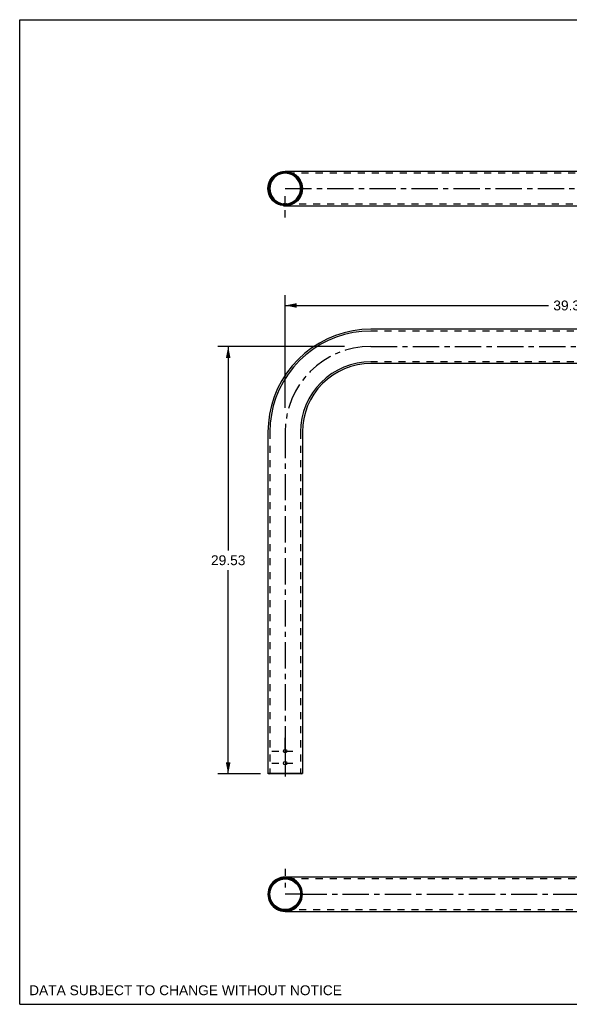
# Model space of a CAD drawing. Header units: inches. Extents: x 0 to 88, y 0 to 68.
# Tile 1 of 2: x 0 to 37.9, y 0 to 68. Entities that reach past the tile are written whole.
import ezdxf

# ---------------------------------------------------------------- set-up
doc = ezdxf.new("R2010")
doc.units = ezdxf.units.IN
doc.header["$LTSCALE"] = 4.84
doc.header["$MEASUREMENT"] = 0
for name, pattern in [('CENTER', [0.6, 0.375, -0.075, 0.075, -0.075]), ('DASHED', [0.2, 0.1, -0.1]), ('HIDDEN', [0.2, 0.1, -0.1])]:
    doc.linetypes.add(name, pattern=pattern)
doc.layers.get('0').update_dxf_attribs({"linetype": 'CONTINUOUS'})
for name, color, linetype in [('02___PRT_ALL_AXES', 7, 'CONTINUOUS'), ('03___PRT_ALL_CURVES', 7, 'CONTINUOUS'), ('DEFAULT_2', 8, 'HIDDEN')]:
    doc.layers.add(name, color=color, linetype=linetype)
doc.styles.get("Standard").update_dxf_attribs({"font": 'arial.ttf'})
doc.dimstyles.new('DIMSTYLE_1', dxfattribs={"dimtxt": 0.68, "dimasz": 0.8, "dimexe": 0.09, "dimexo": 0.07, "dimgap": 0.0425, "dimtad": 0, "dimtih": 1, "dimtoh": 1, "dimzin": 4, "dimdsep": 46, "dimtxsty": 'Standard', "dimblk": '_FILLED', "dimblk1": '_FILLED', "dimblk2": '_FILLED', "dimcen": 0.09, "dimazin": 1, "dimtfac": 1, "dimtofl": 0, "dimtmove": 0, "dimatfit": 3, "dimldrblk": '_FILLED', "dimfxl": 0, "dimtolj": 1, "dimtzin": 4, "dimarcsym": 0})

# ---------------------------------------------------------------- blocks, each defined once
blk = doc.blocks.new('_FILLED')
at = {"color": 0, "linetype": 'ByBlock'}
blk.add_solid([(0, 0), (-1, 0.2), (-1, -0.2)], dxfattribs=at)
blk = doc.blocks.new('*D2')
at = {"color": 2, "linetype": 'Continuous'}
for p, q in [((22.402, 45.433), (13.664, 45.433)), ((14.384, 45.433), (14.384, 31.349)), ((14.384, 15.906), (14.384, 29.989)), ((16.61, 15.906), (13.664, 15.906))]:
    blk.add_line(p, q, dxfattribs=at)
at = {"color": 2, "linetype": 'Continuous', "xscale": 0.8, "yscale": 0.8, "zscale": 0.8}
for p, rotation in [((14.384, 45.433), 90), ((14.384, 15.906), 270)]:
    blk.add_blockref('_FILLED', p, dxfattribs=dict(at, rotation=rotation))
at = {"color": 2, "linetype": 'Continuous', "insert": (14.384, 31.009), "char_height": 0.68, "width": 2.37621, "attachment_point": 2, "line_spacing_factor": 0.9}
blk.add_mtext('29.53', dxfattribs=at)
blk = doc.blocks.new('*D3')
at = {"color": 2, "linetype": 'Continuous'}
for p, q in [((18.317, 41.184), (18.317, 48.984)), ((57.687, 41.307), (57.687, 48.984)), ((18.317, 48.264), (36.473, 48.264)), ((57.687, 48.264), (39.53, 48.264))]:
    blk.add_line(p, q, dxfattribs=at)
at = {"color": 2, "linetype": 'Continuous', "xscale": 0.8, "yscale": 0.8, "zscale": 0.8, "rotation": 180}
blk.add_blockref('_FILLED', (18.317, 48.264), dxfattribs=at)
at = {"color": 2, "linetype": 'Continuous', "xscale": 0.8, "yscale": 0.8, "zscale": 0.8}
blk.add_blockref('_FILLED', (57.687, 48.264), dxfattribs=at)
at = {"color": 2, "linetype": 'Continuous', "insert": (38.002, 48.604), "char_height": 0.68, "width": 2.37621, "attachment_point": 2, "line_spacing_factor": 0.9}
blk.add_mtext('39.37', dxfattribs=at)

msp = doc.modelspace()

# ---------------------------------------------------------------- linework, layer by layer
at = {"color": 7, "linetype": 'Continuous'}
for p, q in [((0, 0), (0, 68)), ((0, 68), (88, 68)), ((18.1645, 57.5138), (18.3166, 57.5239)), ((57.6866, 57.524), (18.3166, 57.524)), ((17.1296, 56.337), (17.1398, 56.4893)), ((18.3166, 55.15), (57.6866, 55.15)), ((51.7806, 46.6199), (24.2226, 46.6199)), ((51.7806, 44.2459), (24.2226, 44.2459)), ((17.1296, 39.5269), (17.1296, 15.9459)), ((19.5036, 39.5269), (19.5036, 15.9459)), ((17.1696, 15.9059), (17.1296, 15.9459)), ((19.5036, 15.9459), (17.1296, 15.9459)), ((19.4636, 15.9059), (17.1696, 15.9059)), ((19.4636, 15.9059), (19.5036, 15.9459)), ((57.5686, 8.7906), (18.3394, 8.7906)), ((18.3166, 6.4166), (57.6866, 6.4166)), ((0, 0), (88, 0))]:
    msp.add_line(p, q, dxfattribs=at)
for points in [[(17.1296, 56.337), (17.1421, 56.5055), (17.1787, 56.6707), (17.2379, 56.8293), (17.3186, 56.9781), (17.4196, 57.1142), (17.5394, 57.2339), (17.6752, 57.3348), (17.824, 57.4155), (17.9826, 57.4748), (18.1477, 57.5114), (18.3166, 57.524)], [(17.1398, 56.4893), (17.1702, 56.641), (17.2209, 56.79), (17.2903, 56.9313), (17.3759, 57.0603), (17.4771, 57.1762), (17.5934, 57.2777), (17.7227, 57.3635), (17.8639, 57.4328), (18.0127, 57.4833), (18.1645, 57.5138)], [(18.161, 55.1606), (18.009, 55.1916), (17.8604, 55.2426), (17.7197, 55.3122), (17.5908, 55.3982), (17.4749, 55.5), (17.3735, 55.6168), (17.2881, 55.7465), (17.2194, 55.8877), (17.1695, 56.0359), (17.1396, 56.1863), (17.1296, 56.337)], [(18.3166, 55.15), (18.1477, 55.1625), (17.9826, 55.1991), (17.824, 55.2584), (17.6752, 55.3392), (17.5394, 55.44), (17.4196, 55.5597), (17.3186, 55.6958), (17.2379, 55.8447), (17.1787, 56.0032), (17.1421, 56.1684), (17.1296, 56.337)], [(24.2226, 46.6199), (23.6044, 46.5929), (22.9909, 46.5121), (22.3868, 46.3782), (21.7966, 46.1921), (21.2249, 45.9553), (20.6761, 45.6696), (20.1542, 45.3371), (19.6633, 44.9604), (19.207, 44.5424), (18.789, 44.0862), (18.4123, 43.5952), (18.0798, 43.0734), (17.7941, 42.5245), (17.5573, 41.9528), (17.3712, 41.3627), (17.2373, 40.7586), (17.1565, 40.1451), (17.1296, 39.5269)], [(24.2226, 46.4939), (23.6153, 46.4674), (23.0128, 46.388), (22.4194, 46.2565), (21.8397, 46.0737), (21.2782, 45.8411), (20.7391, 45.5605), (20.2265, 45.2339), (19.7443, 44.8639), (19.2961, 44.4533), (18.8855, 44.0052), (18.5155, 43.523), (18.189, 43.0104), (17.9083, 42.4712), (17.6757, 41.9097), (17.493, 41.3301), (17.3614, 40.7367), (17.2821, 40.1341), (17.2556, 39.5269)], [(24.2226, 44.2459), (23.76, 44.2231), (23.3019, 44.1552), (22.8527, 44.0427), (22.4167, 43.8867), (21.998, 43.6887), (21.6008, 43.4506), (21.2289, 43.1747), (20.8857, 42.8637), (20.5747, 42.5206), (20.2989, 42.1486), (20.0608, 41.7514), (19.8628, 41.3327), (19.7068, 40.8967), (19.5942, 40.4475), (19.5263, 39.9894), (19.5036, 39.5269)], [(19.5036, 7.6036), (19.4933, 7.756), (19.4629, 7.9076), (19.4122, 8.0566), (19.3428, 8.1979), (19.2572, 8.3269), (19.156, 8.4428), (19.0397, 8.5444), (18.9104, 8.6301), (18.7692, 8.6994), (18.6204, 8.7499), (18.4686, 8.7804), (18.3149, 8.7906), (18.161, 8.7799), (18.009, 8.7489), (17.8604, 8.698), (17.7197, 8.6284), (17.5908, 8.5424), (17.4749, 8.4406), (17.3735, 8.3238), (17.2881, 8.1941), (17.2194, 8.0529), (17.1695, 7.9047), (17.1396, 7.7543), (17.1296, 7.6036)], [(19.4636, 7.6036), (19.4535, 7.752), (19.4242, 7.8972), (19.375, 8.0412), (19.3081, 8.178), (19.2255, 8.3025), (19.1277, 8.4146), (19.0153, 8.5125), (18.8905, 8.5954), (18.7539, 8.6622), (18.61, 8.7113), (18.4634, 8.7407), (18.315, 8.7506), (18.1663, 8.7402), (18.0195, 8.7103), (17.8759, 8.6609), (17.7397, 8.5937), (17.6152, 8.5106), (17.5032, 8.4124), (17.4055, 8.2995), (17.3229, 8.1743), (17.2566, 8.0376), (17.2081, 7.8944), (17.1793, 7.7504), (17.1696, 7.6036)], [(17.2156, 7.6036), (17.2253, 7.7468), (17.2536, 7.8867), (17.3012, 8.0252), (17.3657, 8.1567), (17.4451, 8.2759), (17.5388, 8.3829), (17.6463, 8.4766), (17.7658, 8.5559), (17.8973, 8.62), (18.0358, 8.6672), (18.1763, 8.6953), (18.3185, 8.7046), (18.4607, 8.6947), (18.6012, 8.6662), (18.7394, 8.6185), (18.8706, 8.5539), (18.9899, 8.4742), (19.0971, 8.3801), (19.1905, 8.2725), (19.2694, 8.1532), (19.3331, 8.0227), (19.3799, 7.8853), (19.4079, 7.7462), (19.4176, 7.6036)], [(17.2556, 7.6036), (17.2648, 7.7402), (17.2922, 7.8762), (17.3378, 8.01), (17.4003, 8.1367), (17.4768, 8.2515), (17.5671, 8.3546), (17.6705, 8.4448), (17.7857, 8.5212), (17.9125, 8.5833), (18.0461, 8.6286), (18.1816, 8.6556), (18.3184, 8.6646), (18.4553, 8.6551), (18.5908, 8.6276), (18.7242, 8.5818), (18.8506, 8.5193), (18.9656, 8.4425), (19.0687, 8.3519), (19.1587, 8.2484), (19.2347, 8.1333), (19.2963, 8.0075), (19.3413, 7.8749), (19.3684, 7.7397), (19.3776, 7.6036)], [(17.1296, 7.6036), (17.1398, 7.4512), (17.1702, 7.2996), (17.2209, 7.1506), (17.2903, 7.0092), (17.3759, 6.8803), (17.4771, 6.7643), (17.5934, 6.6628), (17.7227, 6.577), (17.8639, 6.5078), (18.0127, 6.4572), (18.1645, 6.4268), (18.3182, 6.4166), (18.4721, 6.4273), (18.6241, 6.4582), (18.7727, 6.5092), (18.9135, 6.5788), (19.0423, 6.6648), (19.1582, 6.7666), (19.2596, 6.8834), (19.345, 7.0131), (19.4138, 7.1543), (19.4636, 7.3025), (19.4936, 7.4529), (19.5036, 7.6036)], [(17.1696, 7.6036), (17.1796, 7.4552), (17.2089, 7.31), (17.2581, 7.166), (17.325, 7.0292), (17.4076, 6.9046), (17.5054, 6.7926), (17.6178, 6.6946), (17.7426, 6.6117), (17.8793, 6.545), (18.0231, 6.4959), (18.1697, 6.4665), (18.3182, 6.4566), (18.4668, 6.467), (18.6136, 6.4968), (18.7572, 6.5463), (18.8935, 6.6135), (19.0179, 6.6965), (19.1299, 6.7948), (19.2277, 6.9077), (19.3102, 7.0329), (19.3765, 7.1695), (19.425, 7.3128), (19.4538, 7.4568), (19.4636, 7.6036)], [(19.4176, 7.6036), (19.4078, 7.4604), (19.3796, 7.3205), (19.3319, 7.182), (19.2674, 7.0505), (19.1881, 6.9313), (19.0943, 6.8243), (18.9868, 6.7306), (18.8673, 6.6513), (18.7358, 6.5872), (18.5973, 6.54), (18.4568, 6.5119), (18.3146, 6.5026), (18.1724, 6.5125), (18.0319, 6.541), (17.8937, 6.5887), (17.7625, 6.6532), (17.6432, 6.733), (17.536, 6.8271), (17.4426, 6.9346), (17.3637, 7.054), (17.3, 7.1845), (17.2532, 7.3219), (17.2253, 7.461), (17.2156, 7.6036)], [(19.3776, 7.6036), (19.3684, 7.467), (19.3409, 7.331), (19.2953, 7.1972), (19.2328, 7.0705), (19.1563, 6.9556), (19.066, 6.8526), (18.9626, 6.7624), (18.8474, 6.686), (18.7206, 6.6239), (18.587, 6.5786), (18.4515, 6.5516), (18.3147, 6.5426), (18.1778, 6.5521), (18.0424, 6.5796), (17.9089, 6.6253), (17.7825, 6.6879), (17.6675, 6.7647), (17.5644, 6.8553), (17.4744, 6.9588), (17.3984, 7.0738), (17.3368, 7.1997), (17.2918, 7.3323), (17.2647, 7.4675), (17.2556, 7.6036)]]:
    msp.add_lwpolyline(points, dxfattribs=at)
at = {"layer": '02___PRT_ALL_AXES', "color": 2, "linetype": 'DASHED'}
for p, q in [((18.3166, 54.3499), (18.3166, 56.0828)), ((17.3986, 17.4859), (19.2346, 17.4859)), ((17.3986, 16.6559), (19.2346, 16.6559)), ((18.3166, 9.3661), (18.3166, 8.0663))]:
    msp.add_line(p, q, dxfattribs=at)
at = {"layer": '02___PRT_ALL_AXES', "color": 8, "linetype": 'HIDDEN'}
for p, q in [((18.1986, 55.1561), (18.1986, 55.2828)), ((18.2016, 55.2824), (18.1986, 55.2828)), ((18.1986, 55.2828), (18.2015, 55.2824)), ((18.2654, 55.2773), (18.2431, 55.2786)), ((18.2902, 55.2763), (18.2654, 55.2773)), ((18.3167, 55.276), (18.2904, 55.2763)), ((18.3437, 55.1503), (18.3157, 55.15)), ((18.3158, 55.15), (18.3177, 55.15)), ((18.343, 55.2763), (18.3173, 55.276)), ((18.3429, 55.2763), (18.3677, 55.2773)), ((18.3437, 55.1503), (18.3682, 55.1512)), ((18.3677, 55.2773), (18.3901, 55.2786)), ((18.3682, 55.1512), (18.3902, 55.1524)), ((18.3901, 55.2786), (18.4087, 55.2801)), ((18.4087, 55.1537), (18.3901, 55.1524)), ((18.4316, 55.2824), (18.4088, 55.2802)), ((18.4089, 55.1537), (18.4316, 55.1557)), ((18.4315, 55.2824), (18.4346, 55.2828)), ((18.4346, 55.1561), (18.4315, 55.1557)), ((18.4346, 55.1561), (18.4346, 55.2828)), ((18.1986, 8.7844), (18.2016, 8.7849)), ((18.1986, 8.7844), (18.1986, 8.6577)), ((18.2016, 8.6582), (18.1986, 8.6577)), ((18.2243, 8.7868), (18.2015, 8.7848)), ((18.2897, 8.7903), (18.3177, 8.7905)), ((18.2902, 8.6642), (18.3164, 8.6645)), ((18.4316, 8.7848), (18.4346, 8.7844)), ((18.4346, 8.6577), (18.4316, 8.6582)), ((18.4346, 8.7844), (18.4346, 8.6577))]:
    msp.add_line(p, q, dxfattribs=at)
at = {"layer": '02___PRT_ALL_AXES', "color": 7, "linetype": 'Continuous'}
msp.add_line((18.1986, 55.1561), (18.2016, 55.1557), dxfattribs=at)
at = {"layer": '02___PRT_ALL_AXES', "color": 2, "linetype": 'CENTER'}
for p, q in [((18.3166, 17.5739), (18.3166, 18.4039)), ((18.3166, 17.4859), (18.3166, 17.5739)), ((18.3166, 17.4859), (18.3166, 16.5679)), ((18.3166, 16.5679), (18.3166, 15.7379))]:
    msp.add_line(p, q, dxfattribs=at)
at = {"layer": '02___PRT_ALL_AXES', "color": 8, "linetype": 'HIDDEN'}
for points in [[(18.243, 55.2786), (18.2245, 55.2801), (18.2016, 55.2824)], [(18.2015, 8.6582), (18.2102, 8.659), (18.2243, 8.6604)], [(18.2897, 8.7903), (18.2651, 8.7894), (18.243, 8.7882), (18.2243, 8.7868)], [(18.2904, 8.6643), (18.2654, 8.6633), (18.243, 8.6619), (18.2245, 8.6604)], [(18.4315, 8.7849), (18.4087, 8.7868), (18.3901, 8.7882), (18.3673, 8.7894), (18.342, 8.7903), (18.3157, 8.7905)], [(18.3166, 8.6645), (18.3427, 8.6643), (18.3677, 8.6633), (18.3901, 8.6619), (18.4087, 8.6604), (18.4315, 8.6582)]]:
    msp.add_lwpolyline(points, dxfattribs=at)
at = {"layer": '02___PRT_ALL_AXES', "color": 7, "linetype": 'Continuous'}
msp.add_lwpolyline([(18.2016, 55.1557), (18.2244, 55.1537), (18.243, 55.1524), (18.2659, 55.1511), (18.2914, 55.1502), (18.3158, 55.15)], dxfattribs=at)
for centre in [(18.3166, 17.4859), (18.3166, 16.6559)]:
    msp.add_circle(centre, 0.118, dxfattribs=at)
at = {"layer": '03___PRT_ALL_CURVES', "color": 8, "linetype": 'CENTER'}
for p, q in [((18.3166, 56.337), (57.6866, 56.337)), ((24.2226, 45.4329), (51.7806, 45.4329)), ((18.3166, 39.5269), (18.3166, 17.6037)), ((18.3166, 17.368), (18.3166, 16.7737)), ((18.3166, 16.538), (18.3166, 15.9059)), ((19.3771, 7.6036), (56.626, 7.6036))]:
    msp.add_line(p, q, dxfattribs=at)
at = {"layer": '03___PRT_ALL_CURVES', "color": 4, "linetype": 'CENTER'}
for p, q in [((18.3166, 17.6037), (18.3166, 17.368)), ((18.3166, 16.7737), (18.3166, 16.538)), ((19.3771, 7.6036), (18.3166, 7.6036))]:
    msp.add_line(p, q, dxfattribs=at)
at = {"layer": '03___PRT_ALL_CURVES', "color": 8, "linetype": 'CENTER'}
msp.add_arc((24.2226, 39.5269), 5.906, 90, 180, dxfattribs=at)
at = {"layer": 'DEFAULT_2', "color": 8, "linetype": 'HIDDEN'}
for p, q in [((57.6866, 57.398), (18.3166, 57.398)), ((19.5036, 56.337), (19.4933, 56.1846)), ((18.3149, 55.15), (18.161, 55.1606)), ((18.3166, 55.276), (57.6866, 55.276)), ((18.4686, 55.1602), (18.3166, 55.1501)), ((51.7806, 46.4939), (24.2226, 46.4939)), ((51.7806, 44.3719), (24.2226, 44.3719)), ((17.2556, 39.5269), (17.2556, 15.9459)), ((19.3776, 39.5269), (19.3776, 15.9459)), ((17.2156, 15.9059), (17.2556, 15.9459)), ((19.4176, 15.9059), (19.3776, 15.9459)), ((18.1508, 8.6511), (18.3166, 8.6646)), ((18.4854, 8.778), (18.3166, 8.7906)), ((18.3394, 8.7906), (18.3166, 8.7906)), ((57.6866, 8.6646), (18.3166, 8.6646)), ((17.2691, 7.438), (17.2556, 7.6036)), ((19.4911, 7.435), (19.5036, 7.6036)), ((18.1477, 6.4291), (18.3166, 6.4166)), ((18.4823, 6.5561), (18.3166, 6.5426)), ((18.3166, 6.5426), (57.6866, 6.5426))]:
    msp.add_line(p, q, dxfattribs=at)
for points in [[(17.1696, 56.337), (17.1796, 56.4854), (17.2089, 56.6306), (17.2581, 56.7746), (17.325, 56.9114), (17.4076, 57.0359), (17.5054, 57.1479), (17.6178, 57.2459), (17.7426, 57.3288), (17.8793, 57.3956), (18.0231, 57.4447), (18.1697, 57.4741), (18.3182, 57.484), (18.4668, 57.4736), (18.6136, 57.4437), (18.7572, 57.3942), (18.8935, 57.3271), (19.0179, 57.244), (19.1299, 57.1458), (19.2277, 57.0329), (19.3102, 56.9077), (19.3765, 56.771), (19.425, 56.6278), (19.4538, 56.4837), (19.4636, 56.337)], [(19.4176, 56.337), (19.4078, 56.4801), (19.3796, 56.62), (19.3319, 56.7586), (19.2674, 56.8901), (19.1881, 57.0092), (19.0943, 57.1163), (18.9868, 57.2099), (18.8673, 57.2892), (18.7358, 57.3534), (18.5973, 57.4006), (18.4568, 57.4286), (18.3146, 57.438), (18.1724, 57.4281), (18.0319, 57.3995), (17.8937, 57.3519), (17.7625, 57.2873), (17.6432, 57.2076), (17.536, 57.1135), (17.4426, 57.0059), (17.3637, 56.8866), (17.3, 56.7561), (17.2532, 56.6187), (17.2253, 56.4795), (17.2156, 56.337)], [(18.3166, 57.398), (18.1508, 57.3844), (17.9891, 57.345), (17.8353, 57.2813), (17.6932, 57.195), (17.5663, 57.0872), (17.4585, 56.9602), (17.3721, 56.818), (17.3085, 56.6642), (17.2691, 56.5025), (17.2556, 56.337)], [(18.4515, 57.389), (18.3147, 57.398), (18.1778, 57.3885), (18.0424, 57.3609), (17.9089, 57.3152), (17.7825, 57.2527), (17.6675, 57.1759), (17.5644, 57.0853), (17.4744, 56.9817), (17.3984, 56.8667), (17.3368, 56.7409), (17.2918, 56.6083)], [(18.3166, 57.524), (18.4854, 57.5114), (18.6506, 57.4748), (18.8091, 57.4155), (18.9579, 57.3348), (19.0938, 57.2339), (19.2135, 57.1142), (19.3145, 56.9781), (19.3952, 56.8293), (19.4545, 56.6707), (19.4911, 56.5055), (19.5036, 56.337)], [(18.3166, 57.5239), (18.3182, 57.524), (18.4721, 57.5133), (18.6241, 57.4823), (18.7727, 57.4314), (18.9135, 57.3617), (19.0423, 57.2757), (19.1582, 57.174), (19.2596, 57.0572), (19.345, 56.9275), (19.4138, 56.7863), (19.4636, 56.6381), (19.4936, 56.4877), (19.5036, 56.337)], [(19.3776, 56.337), (19.3641, 56.5025), (19.3247, 56.6642), (19.261, 56.818), (19.1746, 56.9602), (19.0668, 57.0872), (18.9399, 57.195), (18.7978, 57.2813), (18.6441, 57.345), (18.4823, 57.3844), (18.3166, 57.398)], [(19.3776, 56.337), (19.3684, 56.4736), (19.3409, 56.6096), (19.2953, 56.7434), (19.2328, 56.8701), (19.1563, 56.9849), (19.066, 57.088), (18.9626, 57.1781), (18.8474, 57.2545), (18.7206, 57.3167), (18.587, 57.3619), (18.4515, 57.389)], [(17.2918, 56.6083), (17.2647, 56.4731), (17.2556, 56.337)], [(19.4636, 56.337), (19.4535, 56.1886), (19.4242, 56.0434), (19.375, 55.8994), (19.3081, 55.7625), (19.2255, 55.638), (19.1277, 55.526), (19.0153, 55.428), (18.8905, 55.3451), (18.7539, 55.2783), (18.61, 55.2292), (18.4634, 55.1998), (18.315, 55.19), (18.1663, 55.2003), (18.0195, 55.2302), (17.8759, 55.2797), (17.7397, 55.3468), (17.6152, 55.4299), (17.5032, 55.5282), (17.4055, 55.6411), (17.3229, 55.7663), (17.2566, 55.9029), (17.2081, 56.0462), (17.1793, 56.1902), (17.1696, 56.337)], [(17.2156, 56.337), (17.2253, 56.1938), (17.2536, 56.0539), (17.3012, 55.9153), (17.3657, 55.7839), (17.4451, 55.6647), (17.5388, 55.5577), (17.6463, 55.464), (17.7658, 55.3847), (17.8973, 55.3206), (18.0358, 55.2733), (18.1763, 55.2453), (18.3185, 55.236), (18.4607, 55.2458), (18.6012, 55.2744), (18.7394, 55.3221), (18.8706, 55.3866), (18.9899, 55.4664), (19.0971, 55.5604), (19.1905, 55.668), (19.2694, 55.7873), (19.3331, 55.9179), (19.3799, 56.0553), (19.4079, 56.1944), (19.4176, 56.337)], [(17.2556, 56.337), (17.2691, 56.1714), (17.3085, 56.0097), (17.3721, 55.8559), (17.4585, 55.7137), (17.5663, 55.5867), (17.6932, 55.479), (17.8353, 55.3926), (17.9891, 55.329), (18.1508, 55.2895), (18.3166, 55.276)], [(17.2556, 56.337), (17.2648, 56.2003), (17.2922, 56.0643), (17.3378, 55.9305), (17.4003, 55.8039), (17.4768, 55.689), (17.5671, 55.586), (17.6705, 55.4958), (17.7857, 55.4194), (17.9125, 55.3572), (18.0461, 55.312), (18.1816, 55.2849)], [(19.5036, 56.337), (19.4911, 56.1684), (19.4545, 56.0032), (19.3952, 55.8447), (19.3145, 55.6958), (19.2135, 55.5597), (19.0938, 55.44), (18.9579, 55.3392), (18.8091, 55.2584), (18.6506, 55.1991), (18.4854, 55.1625), (18.3166, 55.15)], [(18.3166, 55.276), (18.4823, 55.2895), (18.6441, 55.329), (18.7978, 55.3926), (18.9399, 55.479), (19.0668, 55.5867), (19.1746, 55.7137), (19.261, 55.8559), (19.3247, 56.0097), (19.3641, 56.1714), (19.3776, 56.337)], [(18.4553, 55.2855), (18.5908, 55.313), (18.7242, 55.3587), (18.8506, 55.4213), (18.9656, 55.4981), (19.0687, 55.5887), (19.1587, 55.6922), (19.2347, 55.8072), (19.2963, 55.933), (19.3413, 56.0656)], [(19.4933, 56.1846), (19.4629, 56.033), (19.4122, 55.884), (19.3428, 55.7426), (19.2572, 55.6137), (19.156, 55.4977), (19.0397, 55.3962), (18.9104, 55.3104), (18.7692, 55.2411), (18.6204, 55.1906), (18.4686, 55.1602)], [(19.3413, 56.0656), (19.3684, 56.2009), (19.3776, 56.337)], [(18.1816, 55.2849), (18.3184, 55.276), (18.4553, 55.2855)], [(24.2226, 44.3719), (23.7477, 44.3485), (23.2773, 44.2788), (22.8161, 44.1632), (22.3685, 44.0031), (21.9386, 43.7998), (21.5308, 43.5553), (21.1489, 43.2721), (20.7966, 42.9528), (20.4773, 42.6005), (20.1941, 42.2186), (19.9496, 41.8108), (19.7464, 41.381), (19.5862, 40.9333), (19.4707, 40.4721), (19.4009, 40.0018), (19.3776, 39.5269)], [(17.2556, 7.6036), (17.2691, 7.7692), (17.3085, 7.9308), (17.3721, 8.0846), (17.4585, 8.2269), (17.5663, 8.3538), (17.6932, 8.4616), (17.8353, 8.5479), (17.9891, 8.6116), (18.1508, 8.6511)], [(19.5036, 7.6036), (19.4911, 7.7721), (19.4545, 7.9373), (19.3952, 8.0959), (19.3145, 8.2447), (19.2135, 8.3808), (19.0938, 8.5006), (18.9579, 8.6014), (18.8091, 8.6821), (18.6506, 8.7414), (18.4854, 8.778)], [(17.1296, 7.6036), (17.1421, 7.435), (17.1787, 7.2698), (17.2379, 7.1113), (17.3186, 6.9624), (17.4196, 6.8263), (17.5394, 6.7066), (17.6752, 6.6058), (17.824, 6.5251), (17.9826, 6.4658), (18.1477, 6.4291)], [(19.3776, 7.6036), (19.3641, 7.438), (19.3247, 7.2764), (19.261, 7.1226), (19.1746, 6.9803), (19.0668, 6.8534), (18.9399, 6.7456), (18.7978, 6.6593), (18.6441, 6.5956), (18.4823, 6.5561)], [(18.3166, 6.5426), (18.1508, 6.5561), (17.9891, 6.5956), (17.8353, 6.6593), (17.6932, 6.7456), (17.5663, 6.8534), (17.4585, 6.9803), (17.3721, 7.1226), (17.3085, 7.2764), (17.2691, 7.438)], [(18.3166, 6.4166), (18.4854, 6.4291), (18.6506, 6.4658), (18.8091, 6.5251), (18.9579, 6.6058), (19.0938, 6.7066), (19.2135, 6.8263), (19.3145, 6.9624), (19.3952, 7.1113), (19.4545, 7.2698), (19.4911, 7.435)]]:
    msp.add_lwpolyline(points, dxfattribs=at)

# ---------------------------------------------------------------- texts
at = {"color": 2, "linetype": 'Continuous', "insert": (0.6474, 1.3108), "char_height": 0.68, "width": 21.542602, "attachment_point": 1, "line_spacing_factor": 0.9}
msp.add_mtext('DATA SUBJECT TO CHANGE WITHOUT NOTICE', dxfattribs=at)

# ---------------------------------------------------------------- dimensions: what is measured, and where the dimension line sits
at = {"color": 2, "linetype": 'Continuous'}
dim = msp.add_linear_dim(base=(57.6866, 48.2639), p1=(18.3166, 41.1138), p2=(57.6866, 41.2367), dimstyle='DIMSTYLE_1', dxfattribs=at)
dim.commit()
dim.dimension.update_dxf_attribs({"geometry": '*D3', "text_midpoint": (38.0001, 48.2601), "dimtype": 160})
dim = msp.add_linear_dim(base=(14.3844, 15.9059), p1=(22.4717, 45.4329), p2=(16.6796, 15.9059), angle=270, dimstyle='DIMSTYLE_1', dxfattribs=at)
dim.commit()
dim.dimension.update_dxf_attribs({"geometry": '*D2', "text_midpoint": (14.3754, 30.6656), "dimtype": 160})

doc.saveas('drawing.dxf')
